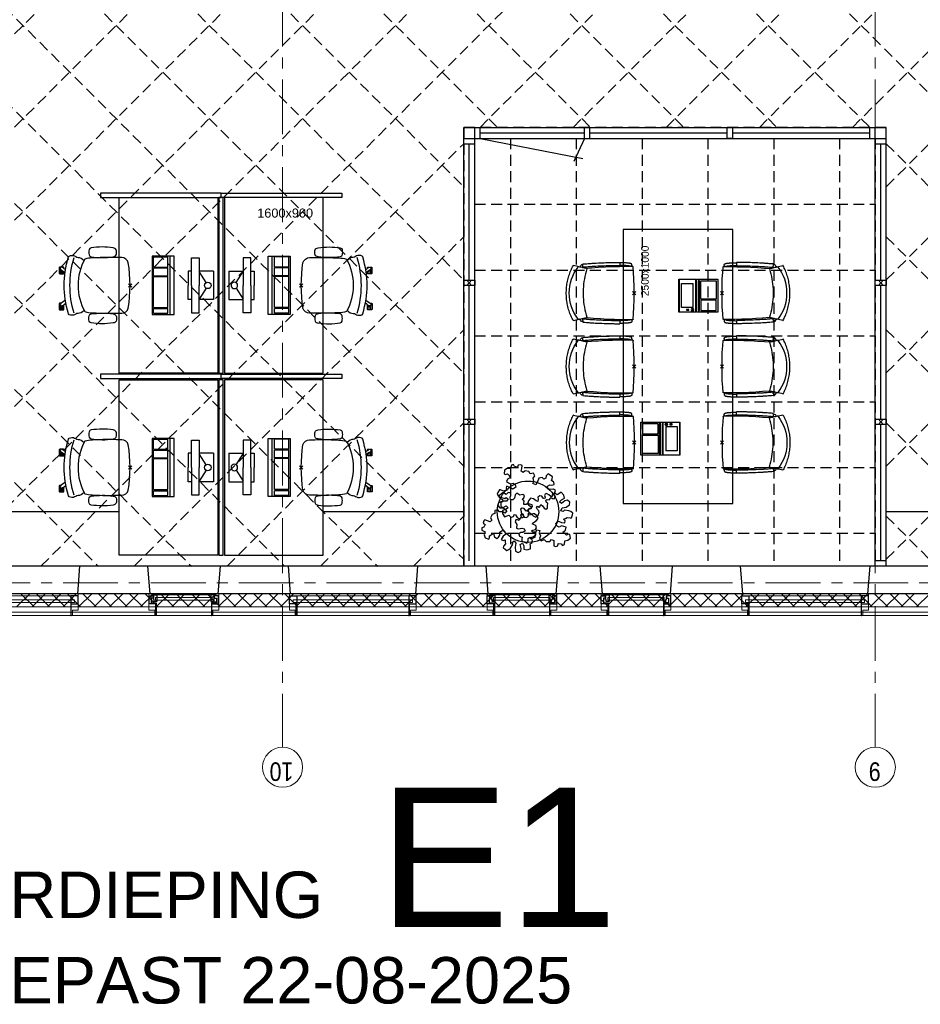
# Model space of a CAD drawing. Header units: millimetres. Extents: x 164327 to 368283, y 131426 to 274001.
# Tile 33 of 160: x 238132 to 246337, y 253040 to 262014. Entities that reach past the tile are written whole.
import ezdxf

# ---------------------------------------------------------------- set-up
doc = ezdxf.new("R2010")
doc.units = ezdxf.units.MM
doc.header["$LTSCALE"] = 400
doc.header["$PDMODE"] = 3
doc.header["$PDSIZE"] = 15
doc.linetypes.add('CENTER', pattern=[2, 1.25, -0.25, 0.25, -0.25])
doc.linetypes.add('HIDDEN', pattern=[0.375, 0.25, -0.125])
for name, color, linetype in [('-gd', 2, 'Continuous'), ('co2-1-n-1-0-8_ip0', 7, 'Continuous'), ('inlay', 6, 'Continuous'), ('inr', 4, 'Continuous'), ('plafond', 255, 'HIDDEN'), ('plant', 114, 'Continuous'), ('plat', 5, 'Continuous'), ('sona-s008_ip0', 7, 'Continuous'), ('stramien', 1, 'CENTER'), ('symbol', 1, 'Continuous'), ('timmerwerk-ge', 150, 'Continuous')]:
    doc.layers.add(name, color=color, linetype=linetype)
for name, color, linetype, lineweight in [('Binnenkozijnen', 140, 'Continuous', 15), ('Buitenkozijnen', 140, 'Continuous', 15), ('mat-beton (ihwg)', 5, 'Continuous', 25), ('mat-isolatie', 140, 'Continuous', 15), ('mat-multiplex-hor', 140, 'Continuous', 15), ('None', 7, 'Continuous', 9)]:
    doc.layers.add(name, color=color, linetype=linetype, lineweight=lineweight)
doc.styles.add('Arial', font='arial.ttf', dxfattribs={"height": 211.666667})
doc.styles.add('Arial Narrow', font='ARIALN.TTF', dxfattribs={"height": 222.25})
doc.styles.add('s100', font='stylu.ttf', dxfattribs={"height": 100})

# ---------------------------------------------------------------- blocks, each defined once
blk = doc.blocks.new('*X44')
at = {"layer": 'None', "lineweight": 13}
for p, q in [((37321.1, 26874.4), (37441.1, 26754.4)), ((37321.1, 26733), (37441.1, 26613)), ((37321.1, 26591.6), (37441.1, 26471.6)), ((37321.1, 26450.2), (37441.1, 26330.2)), ((37321.1, 26308.8), (37441.1, 26188.8)), ((37321.1, 26167.4), (37441.1, 26047.4)), ((37321.1, 26026), (37441.1, 25906)), ((37321.1, 25884.6), (37441.1, 25764.6)), ((37321.1, 25743.2), (37441.1, 25623.2)), ((37321.1, 25601.8), (37441.1, 25481.8)), ((37321.1, 25460.4), (37441.1, 25340.4)), ((37321.1, 25319), (37441.1, 25199)), ((37321.1, 25177.6), (37441.1, 25057.6)), ((37321.1, 25036.2), (37441.1, 24916.2)), ((37321.1, 24894.8), (37441.1, 24774.8)), ((37321.1, 24753.4), (37441.1, 24633.4)), ((37321.1, 24612), (37441.1, 24492)), ((37321.1, 24470.6), (37441.1, 24350.6)), ((37321.1, 24329.2), (37441.1, 24209.2)), ((37321.1, 24187.8), (37441.1, 24067.8)), ((37321.1, 24046.4), (37441.1, 23926.4)), ((37321.1, 23905), (37441.1, 23785)), ((37321.1, 23763.6), (37441.1, 23643.6)), ((37321.1, 23622.2), (37441.1, 23502.2)), ((37321.1, 23480.8), (37441.1, 23360.8)), ((37321.1, 23339.4), (37441.1, 23219.4)), ((37321.1, 23198), (37441.1, 23078)), ((37321.1, 23056.6), (37441.1, 22936.6)), ((37321.1, 22915.2), (37441.1, 22795.2)), ((37321.1, 22773.8), (37441.1, 22653.8)), ((37321.1, 22632.4), (37441.1, 22512.4)), ((37321.1, 22491), (37441.1, 22371)), ((37321.1, 22349.6), (37441.1, 22229.6)), ((37321.1, 22208.2), (37441.1, 22088.2)), ((37321.1, 22066.8), (37441.1, 21946.8)), ((37321.1, 21925.4), (37441.1, 21805.4)), ((37321.1, 21784), (37441.1, 21664)), ((37321.1, 21642.6), (37441.1, 21522.6)), ((37321.1, 21501.2), (37441.1, 21381.2)), ((37321.1, 21359.8), (37441.1, 21239.8)), ((37321.1, 21218.4), (37441.1, 21098.4)), ((37321.1, 21077), (37441.1, 20957)), ((37321.1, 20935.6), (37441.1, 20815.6)), ((37321.1, 20794.2), (37441.1, 20674.2)), ((37321.1, 20652.8), (37441.1, 20532.8)), ((37321.1, 20511.4), (37441.1, 20391.4)), ((37321.1, 20370), (37441.1, 20250)), ((37321.1, 20228.6), (37441.1, 20108.6)), ((37321.1, 20087.2), (37441.1, 19967.2)), ((37321.1, 19945.8), (37441.1, 19825.8)), ((37321.1, 19804.4), (37441.1, 19684.4)), ((37321.1, 19663), (37441.1, 19543)), ((37321.1, 19521.6), (37441.1, 19401.6)), ((37321.1, 19380.2), (37441.1, 19260.2)), ((37321.1, 19238.8), (37441.1, 19118.8)), ((37321.1, 19097.4), (37441.1, 18977.4)), ((37321.1, 18956), (37441.1, 18836)), ((37321.1, 18814.6), (37441.1, 18694.6)), ((37321.1, 18673.2), (37441.1, 18553.2))]:
    blk.add_line(p, q, dxfattribs=at)
at = {"layer": 'None', "lineweight": 5}
for p, q in [((37321.1, 26714.5), (37441.1, 26834.5)), ((37321.1, 26573.1), (37441.1, 26693.1)), ((37321.1, 26431.7), (37441.1, 26551.7)), ((37321.1, 26290.2), (37441.1, 26410.2)), ((37321.1, 26148.8), (37441.1, 26268.8)), ((37321.1, 26007.4), (37441.1, 26127.4)), ((37321.1, 25866), (37441.1, 25986)), ((37321.1, 25724.5), (37441.1, 25844.5)), ((37321.1, 25583.1), (37441.1, 25703.1)), ((37321.1, 25441.7), (37441.1, 25561.7)), ((37321.1, 25300.3), (37441.1, 25420.3)), ((37321.1, 25158.9), (37441.1, 25278.9)), ((37321.1, 25017.4), (37441.1, 25137.4)), ((37321.1, 24876), (37441.1, 24996)), ((37321.1, 24734.6), (37441.1, 24854.6)), ((37321.1, 24593.2), (37441.1, 24713.2)), ((37321.1, 24451.8), (37441.1, 24571.8)), ((37321.1, 24310.3), (37441.1, 24430.3)), ((37321.1, 24168.9), (37441.1, 24288.9)), ((37321.1, 24027.5), (37441.1, 24147.5)), ((37321.1, 23886.1), (37441.1, 24006.1)), ((37321.1, 23744.6), (37441.1, 23864.6)), ((37321.1, 23603.2), (37441.1, 23723.2)), ((37321.1, 23461.8), (37441.1, 23581.8)), ((37321.1, 23320.4), (37441.1, 23440.4)), ((37321.1, 23179), (37441.1, 23299)), ((37321.1, 23037.5), (37441.1, 23157.5)), ((37321.1, 22896.1), (37441.1, 23016.1)), ((37321.1, 22754.7), (37441.1, 22874.7)), ((37321.1, 22613.3), (37441.1, 22733.3)), ((37321.1, 22471.9), (37441.1, 22591.9)), ((37321.1, 22330.4), (37441.1, 22450.4)), ((37321.1, 22189), (37441.1, 22309)), ((37321.1, 22047.6), (37441.1, 22167.6)), ((37321.1, 21906.2), (37441.1, 22026.2)), ((37321.1, 21764.8), (37441.1, 21884.8)), ((37321.1, 21623.3), (37441.1, 21743.3)), ((37321.1, 21481.9), (37441.1, 21601.9)), ((37321.1, 21340.5), (37441.1, 21460.5)), ((37321.1, 21199.1), (37441.1, 21319.1)), ((37321.1, 21057.6), (37441.1, 21177.6)), ((37321.1, 20916.2), (37441.1, 21036.2)), ((37321.1, 20774.8), (37441.1, 20894.8)), ((37321.1, 20633.4), (37441.1, 20753.4)), ((37321.1, 20492), (37441.1, 20612)), ((37321.1, 20350.5), (37441.1, 20470.5)), ((37321.1, 20209.1), (37441.1, 20329.1)), ((37321.1, 20067.7), (37441.1, 20187.7)), ((37321.1, 19926.3), (37441.1, 20046.3)), ((37321.1, 19784.9), (37441.1, 19904.9)), ((37321.1, 19643.4), (37441.1, 19763.4)), ((37321.1, 19502), (37441.1, 19622)), ((37321.1, 19360.6), (37441.1, 19480.6)), ((37321.1, 19219.2), (37441.1, 19339.2)), ((37321.1, 19077.7), (37441.1, 19197.7)), ((37321.1, 18936.3), (37441.1, 19056.3)), ((37321.1, 18794.9), (37441.1, 18914.9)), ((37321.1, 18653.5), (37441.1, 18773.5))]:
    blk.add_line(p, q, dxfattribs=at)
blk = doc.blocks.new('0600 pui gemeentehuis')
at = {"layer": 'Buitenkozijnen', "color": 92, "linetype": 'Continuous', "lineweight": 25}
for p, q in [((50.3, 0), (70.3, -250)), ((710.3, 0), (690.3, -250))]:
    blk.add_line(p, q, dxfattribs=at)
at = {"layer": 'Buitenkozijnen', "color": 43, "linetype": 'Continuous', "lineweight": 9}
blk.add_lwpolyline([(697.8, -400), (645.3, -400), (645.3, -450), (115.3, -450), (115.3, -400), (62.8, -400), (62.8, -250), (70.3, -250), (50.3, 0), (710.3, 0), (690.3, -250), (697.8, -250)], close=True, dxfattribs=at)
at = {"layer": 'None', "color": 8, "linetype": 'Continuous', "lineweight": 5}
blk.add_line((134.5, -260), (626, -260), dxfattribs=at)
at = {"layer": 'None', "color": 92, "linetype": 'Continuous', "lineweight": 25}
for points in [[(84.5, -270), (84.5, -260), (134.5, -260), (134.5, -320), (109.4, -320), (109.4, -301.9), (102.5, -301.9), (102.5, -274.7)], [(676, -270), (676, -260), (626, -260), (626, -320), (651.2, -320), (651.2, -301.9), (658, -301.9), (658, -274.7)]]:
    blk.add_lwpolyline(points, dxfattribs=at)
for points in [[(63.5, -270), (102.5, -270), (102.5, -291.7), (83.5, -291.7), (83.5, -335), (129.3, -335), (129.3, -450), (125.3, -450), (125.3, -344), (63.5, -344), (63.5, -325), (63.5, -325)], [(697, -270), (658, -270), (658, -291.7), (677, -291.7), (677, -335), (631.3, -335), (631.3, -450), (635.3, -450), (635.3, -344), (697, -344), (697, -325), (697, -325)]]:
    blk.add_lwpolyline(points, close=True, dxfattribs=at)
at = {"layer": 'None', "color": 140, "linetype": 'Continuous', "lineweight": 15}
blk.add_lwpolyline([(122.8, -284.2), (637.8, -284.2), (637.8, -310.6), (122.8, -310.6)], close=True, dxfattribs=at)
blk = doc.blocks.new('1200 pui gemeentehuis')
at = {"layer": 'Buitenkozijnen', "color": 92, "linetype": 'Continuous', "lineweight": 25}
for p, q in [((50, 0), (70, -250)), ((1230, 0), (1210, -250))]:
    blk.add_line(p, q, dxfattribs=at)
at = {"layer": 'Buitenkozijnen', "color": 43, "linetype": 'Continuous', "lineweight": 9}
blk.add_lwpolyline([(1165, -400), (1165, -450), (115, -450), (115, -400), (63, -400), (63, -250), (70, -250), (50, 0), (1230, 0), (1210, -250), (1217, -250), (1217, -400)], close=True, dxfattribs=at)
at = {"layer": 'None', "color": 8, "linetype": 'Continuous', "lineweight": 5}
blk.add_line((129, -270), (1150.5, -270), dxfattribs=at)
at = {"layer": 'None', "color": 92, "linetype": 'Continuous', "lineweight": 25}
for points in [[(63, -270), (129, -270), (129, -450), (125, -450), (125, -344), (63, -344), (63, -325)], [(1217, -270), (1151, -270), (1151, -450), (1155, -450), (1155, -344), (1217, -344), (1217, -325)]]:
    blk.add_lwpolyline(points, close=True, dxfattribs=at)
at = {"layer": 'None', "color": 140, "linetype": 'Continuous', "lineweight": 15}
blk.add_lwpolyline([(97.5, -304.8), (1183, -304.8), (1183, -331.2), (97.5, -331.2)], close=True, dxfattribs=at)
blk = doc.blocks.new('SONA-S008_B2')
at = {"layer": '-gd'}
blk.add_open_spline([(-253, -509.5), (-87.8, -560.2), (87.8, -560.2), (253, -509.5)], degree=3, dxfattribs=at)
for points in [[(-206.6, -15.8), (-79.4, 5.3), (79.6, 5.3), (206.6, -15.8)], [(-253, -272.1), (-257.1, -206.8), (-252.1, -139.2), (-253, -73.9)], [(-253, -73.9), (-253.4, -51.6), (-233.1, -20.2), (-206.6, -15.8)], [(206.6, -15.8), (233.1, -20.2), (253.4, -51.6), (253, -73.9)], [(253, -73.9), (252.1, -139.2), (257.1, -206.8), (253, -272.1)], [(-342.5, -153.6), (-353.5, -221.1), (-351.5, -287.6), (-342.5, -355.4)], [(-325.3, -126.1), (-337, -131.7), (-340.4, -140.8), (-342.5, -153.6)], [(-277.9, -126.1), (-287.8, -121.3), (-315.3, -121.3), (-325.3, -126.1)], [(-260.7, -153.6), (-262.7, -140.8), (-266.2, -131.7), (-277.9, -126.1)], [(-260.7, -355.4), (-251.6, -287.6), (-249.7, -221.1), (-260.7, -153.6)], [(260.6, -355.4), (251.6, -287.6), (249.7, -221.1), (260.6, -153.6)], [(260.6, -153.6), (262.7, -140.8), (266.2, -131.7), (277.9, -126.1)], [(277.9, -126.1), (287.8, -121.3), (315.3, -121.3), (325.3, -126.1)], [(325.3, -126.1), (337, -131.7), (340.4, -140.8), (342.5, -153.6)], [(342.5, -153.6), (353.4, -221.1), (351.5, -287.6), (342.5, -355.4)], [(-342.5, -355.4), (-341.5, -363), (-333.6, -369.9), (-326.1, -371.8)], [(-277, -371.8), (-269.5, -369.9), (-261.7, -363), (-260.7, -355.4)], [(-250.7, -332.5), (-253.1, -331.7), (-255.4, -330.9), (-257.6, -330.2)], [(-255.2, -303.9), (-254.1, -304.3), (-252.9, -304.7), (-251.7, -305.1)], [(-238.9, -411.5), (-253, -365.7), (-250.2, -318.7), (-253, -272.1)], [(253, -272.1), (250.2, -318.7), (253, -365.7), (238.9, -411.5)], [(256.9, -323.2), (255, -323.8), (253.1, -324.4), (251, -325.1)], [(251.9, -297.7), (252.9, -297.4), (253.8, -297.1), (254.7, -296.8)], [(277, -371.8), (269.5, -369.9), (261.7, -363), (260.6, -355.4)], [(342.5, -355.4), (341.5, -363), (333.6, -369.9), (326.1, -371.8)], [(-326.1, -371.8), (-310.3, -375.7), (-292.8, -375.7), (-277, -371.8)], [(-227.3, -418.1), (-247.1, -436.6), (-255.7, -455.2), (-255.5, -473.7)], [(238.9, -411.5), (95.4, -494.5), (-95.5, -494.5), (-238.9, -411.5)], [(255.5, -473.7), (255.7, -455.2), (247.1, -436.6), (227.3, -418.1)], [(326.1, -371.8), (310.3, -375.7), (292.8, -375.7), (277, -371.8)], [(-272.1, -515.2), (-274.4, -533.8), (-273.7, -555.7), (-258.6, -560.1)], [(-255.5, -473.7), (-255.4, -489), (-270.3, -500.1), (-272.1, -515.2)], [(272.1, -515.2), (270.3, -500.1), (255.4, -489), (255.5, -473.7)], [(258.6, -560.1), (273.7, -555.6), (274.4, -533.8), (272.1, -515.2)], [(-258.6, -560.1), (-77.4, -613.6), (78.8, -613.6), (258.6, -560.1)], [(-222.4, -606.9), (-222.4, -604.9), (-220.7, -603.3), (-218.7, -603.3)], [(-222.4, -615.1), (-222.4, -615.1), (-222.4, -606.9), (-222.4, -606.9)], [(-218.8, -615.1), (-218.8, -615.1), (-222.4, -615.1), (-222.4, -615.1)], [(-222.4, -629.9), (-222.4, -629.9), (-222.4, -618.1), (-222.4, -618.1)], [(-222.4, -618.1), (-222.4, -618.1), (-198.5, -618.1), (-198.5, -618.1)], [(-198.5, -615.1), (-198.5, -615.1), (-218.8, -615.1), (-218.8, -615.1)], [(-218.7, -603.3), (-218.7, -603.3), (-192, -603.3), (-176.8, -603.3)], [(-198.5, -618.1), (-198.5, -618.1), (-198.5, -615.1), (-198.5, -615.1)], [(-198.5, -615.1), (-198.5, -615.1), (-186.7, -615.2), (-186.7, -615.2)], [(-198.5, -618.1), (-198.5, -618.1), (-189.1, -618.2), (-187.1, -618.2)], [(-182.7, -633.4), (-188.4, -629.2), (-189.7, -621.1), (-185.5, -615.4)], [(-185.4, -615.2), (-186.2, -615.2), (-186.7, -615.2), (-186.7, -615.2)], [(-186.7, -615.2), (-186.7, -615.2), (-186.7, -616.4), (-186.7, -617.3)], [(-185.5, -615.4), (-185.5, -615.4), (-176.5, -602.9), (-162.6, -583.8)], [(-134.5, -588.9), (-152.4, -613.6), (-164.7, -630.5), (-164.7, -630.5)], [(-162.8, -628), (-162.8, -629.2), (-162.8, -630.1), (-162.8, -630.1)], [(106.4, -606.6), (106.4, -604.6), (108, -603), (110, -603)], [(106.4, -614.8), (106.4, -614.8), (106.4, -606.6), (106.4, -606.6)], [(110.1, -614.8), (110.1, -614.8), (106.4, -614.8), (106.4, -614.8)], [(106.4, -629.7), (106.4, -629.7), (106.4, -617.8), (106.4, -617.8)], [(106.4, -617.8), (106.4, -617.8), (130.3, -617.8), (130.3, -617.8)], [(110, -603), (110, -603), (115.6, -603), (123.1, -603)], [(130.3, -614.8), (130.3, -614.8), (110.1, -614.8), (110.1, -614.8)], [(143.1, -630.4), (143.1, -630.4), (131.8, -614.9), (115.2, -592)], [(130.3, -617.8), (130.3, -617.8), (130.3, -614.8), (130.3, -614.8)], [(130.3, -614.8), (130.3, -614.8), (130.9, -614.8), (131.7, -614.8)], [(130.3, -617.8), (130.3, -617.8), (131.9, -617.8), (133.9, -617.8)], [(143.7, -587.5), (156, -604.4), (163.9, -615.2), (163.9, -615.2)], [(154.9, -602.9), (159.4, -602.9), (162.3, -602.9), (162.3, -602.9)], [(163.9, -615.2), (168.1, -621), (166.8, -629.1), (161.1, -633.2)], [(162.3, -602.9), (164.4, -602.9), (166, -604.6), (166, -606.6)], [(166, -614.8), (166, -614.8), (164.6, -614.8), (163.5, -614.8)], [(165.3, -617.8), (165.8, -617.8), (166, -617.8), (166, -617.8)], [(166, -606.6), (166, -606.6), (166, -614.8), (166, -614.8)], [(166, -617.8), (166, -617.8), (166, -618.6), (166, -619.9)], [(166, -625.7), (166, -627.8), (166, -629.6), (166, -629.6)], [(-222.5, -641.1), (-222.5, -641.1), (-222.4, -632.9), (-222.4, -632.9)], [(-218.8, -644.8), (-220.8, -644.8), (-222.5, -643.1), (-222.5, -641.1)], [(-198.6, -630), (-198.6, -630), (-222.4, -629.9), (-222.4, -629.9)], [(-222.4, -632.9), (-222.4, -632.9), (-218.8, -632.9), (-218.8, -632.9)], [(-218.8, -632.9), (-218.8, -632.9), (-198.6, -633), (-198.6, -633)], [(-166.5, -644.9), (-166.5, -644.9), (-218.8, -644.8), (-218.8, -644.8)], [(-198.6, -633), (-198.6, -633), (-198.6, -630), (-198.6, -630)], [(-198.6, -630), (-198.6, -630), (-186.7, -630), (-186.7, -630)], [(-198.6, -633), (-198.6, -633), (-186.7, -633), (-186.7, -633)], [(-185.9, -630), (-186.4, -630), (-186.7, -630), (-186.7, -630)], [(-186.7, -630), (-186.7, -630), (-186.7, -633), (-186.7, -633)], [(-186.7, -633), (-186.7, -633), (-185.3, -633), (-183.1, -633)], [(-164.7, -630.5), (-168.8, -636.2), (-176.9, -637.5), (-182.7, -633.4)], [(-182.7, -633.4), (-182.7, -633.4), (-182.7, -633.4), (-182.7, -633.4)], [(-167.1, -633), (-166.7, -633), (-166.5, -633), (-166.5, -633)], [(-166.5, -633), (-166.5, -633), (-162.9, -633.1), (-162.9, -633.1)], [(-162.9, -641.3), (-162.9, -643.3), (-164.5, -644.9), (-166.5, -644.9)], [(-162.8, -630.1), (-162.8, -630.1), (-163.4, -630.1), (-164.4, -630)], [(-162.9, -633.1), (-162.9, -633.1), (-162.9, -641.3), (-162.9, -641.3)], [(130.3, -629.6), (130.3, -629.6), (106.4, -629.7), (106.4, -629.7)], [(106.4, -640.9), (106.4, -640.9), (106.4, -632.7), (106.4, -632.7)], [(106.4, -632.7), (106.4, -632.7), (110.1, -632.7), (110.1, -632.7)], [(110.1, -644.5), (108.1, -644.5), (106.5, -642.9), (106.4, -640.9)], [(110.1, -632.7), (110.1, -632.7), (130.3, -632.6), (130.3, -632.6)], [(162.4, -644.4), (162.4, -644.4), (110.1, -644.5), (110.1, -644.5)], [(130.3, -632.6), (130.3, -632.6), (130.3, -629.6), (130.3, -629.6)], [(130.3, -629.6), (130.3, -629.6), (142.1, -629.6), (142.1, -629.6)], [(130.3, -632.6), (130.3, -632.6), (142.2, -632.6), (142.2, -632.6)], [(142.5, -629.6), (142.3, -629.6), (142.1, -629.6), (142.1, -629.6)], [(142.1, -629.6), (142.1, -629.6), (142.2, -632.6), (142.2, -632.6)], [(142.2, -632.6), (142.2, -632.6), (143.3, -632.6), (145.1, -632.6)], [(161.1, -633.2), (155.3, -637.4), (147.2, -636.1), (143.1, -630.4)], [(161.1, -633.2), (161.1, -633.2), (161.1, -633.2), (161.1, -633.2)], [(161.8, -632.6), (162.2, -632.6), (162.4, -632.6), (162.4, -632.6)], [(162.4, -632.6), (162.4, -632.6), (166, -632.6), (166, -632.6)], [(166, -640.8), (166, -642.8), (164.4, -644.4), (162.4, -644.4)], [(166, -629.6), (166, -629.6), (165.4, -629.6), (164.4, -629.6)], [(166, -632.6), (166, -632.6), (166, -640.8), (166, -640.8)]]:
    blk.add_open_spline(points, degree=3)
at = {"layer": 'sona-s008_ip0'}
blk.add_point((0, 0), dxfattribs=at)
blk = doc.blocks.new('SYMB-CMP4_B2')
for p, q in [((-130, 558.1), (130, 558.1)), ((-130, 558.1), (-130, 428.1)), ((130, 558.1), (130, 428.1)), ((-25.3, 491.9), (-125, 428.1)), ((25.3, 491.9), (125, 428.1)), ((-250, 358.1), (-250, 428.1)), ((-250, 428.1), (0, 428.1)), ((250, 428.1), (0, 428.1)), ((250, 358.1), (250, 428.1)), ((0, 358.1), (-250, 358.1)), ((-130, 358.1), (-130, 328.1)), ((-130, 328.1), (0, 328.1)), ((0, 358.1), (250, 358.1)), ((130, 328.1), (0, 328.1)), ((130, 358.1), (130, 328.1)), ((265, 200), (-265, 200)), ((-265, 200), (-265, 0)), ((265, 0), (265, 200)), ((265, 162.9), (-265, 162.9)), ((-166.8, 141.5), (-259.7, 141.5)), ((-259.7, 12.9), (-259.7, 141.5)), ((-166.8, 12.9), (-166.8, 141.5)), ((-88, 141.5), (-159.1, 141.5)), ((-159.1, 12.9), (-159.1, 141.5)), ((-88, 12.9), (-88, 141.5)), ((200.4, 141.5), (-81.5, 141.5)), ((-81.5, 12.9), (-81.5, 141.5)), ((200.4, 12.9), (200.4, 141.5)), ((254.7, 141.5), (212.3, 141.5)), ((212.3, 12.9), (212.3, 141.5)), ((254.7, 12.9), (254.7, 141.5)), ((-265, 0), (265, 0)), ((-166.8, 12.9), (-259.7, 12.9)), ((-88, 12.9), (-159.1, 12.9)), ((200.4, 12.9), (-81.5, 12.9)), ((254.7, 12.9), (212.3, 12.9))]:
    blk.add_line(p, q)
blk.add_circle((0, 508.1), 30)
blk = doc.blocks.new('SYMB-BM02_B2')
at = {"layer": 'plant'}
blk.add_lwpolyline([(98, 356), (66, 371), (46, 367), (23, 344), (26, 317), (5, 314), (-27, 337), (-68, 353), (-84, 340), (-93, 315), (-77, 290), (-84, 262), (-106, 274), (-134, 301), (-166, 298), (-190, 273), (-184, 246), (-181, 209), (-209, 214), (-256, 237), (-302, 241), (-315, 221), (-325, 198), (-329, 157), (-315, 134), (-286, 119), (-263, 95), (-270, 73), (-298, 80), (-306, 68), (-307, 29), (-341, 38), (-375, 66), (-406, 70), (-427, 48), (-413, 13), (-402, -28), (-381, -27), (-361, -62), (-377, -76), (-407, -84), (-423, -126), (-448, -119), (-475, -126), (-482, -158), (-448, -194), (-447, -249), (-411, -258), (-363, -237), (-327, -242), (-307, -272), (-338, -303), (-366, -308), (-398, -333), (-381, -365), (-338, -377), (-336, -406), (-332, -436), (-252, -458), (-234, -418), (-243, -383), (-220, -358), (-184, -372), (-140, -344), (-141, -283), (-132, -230), (-84, -233), (-86, -271), (-59, -312), (-68, -354), (-36, -386), (7, -361), (39, -388), (98, -377), (116, -344), (153, -351), (160, -393), (171, -436), (193, -440), (228, -426), (230, -390), (275, -385), (300, -408), (328, -386), (326, -329), (369, -315), (403, -276), (387, -222), (366, -221), (339, -240), (312, -226), (275, -205), (309, -165), (312, -121), (278, -112), (241, -110), (205, -137), (171, -126), (146, -92), (166, -59), (184, -44), (228, -57), (285, -55), (282, -25), (255, -2), (285, 14), (305, 34), (353, 32), (371, 38), (382, 84), (382, 111), (350, 130), (317, 139), (248, 136), (232, 114), (194, 121), (209, 166), (266, 187), (314, 230), (310, 274), (271, 296), (232, 280), (187, 233), (150, 251), (176, 290), (219, 319), (203, 365), (155, 404), (121, 376), (98, 356)], dxfattribs=at)
blk = doc.blocks.new('co2-1-n-1-0-8_b2')
for p, q in [((-251.5, -20.3), (-255.8, -20.3)), ((251.5, -20.3), (255.8, -20.3)), ((-249.1, -132.2), (-279.1, -131.7)), ((-251.6, -131.7), (-251.6, -132.2)), ((251.6, -131.7), (251.6, -132.2)), ((-220.5, -431.4), (-220.7, -431.4)), ((220.7, -431.4), (220.5, -431.4)), ((-250, -554.2), (-241.1, -513.2)), ((-239.3, -492.8), (-236.8, -493.3)), ((-231.5, -468.8), (-234.2, -468.3)), ((234.4, -468), (231.4, -468.6)), ((236.7, -493), (239.1, -492.6)), ((241.1, -513.2), (250, -554.2))]:
    blk.add_line(p, q)
at = {"flags": 128}
for points in [[(-238.5, -9.5), (-189.8, -6), (-126.6, -2.7), (-63.3, -0.7), (0, 0)], [(0, 0), (63.3, -0.7), (126.6, -2.7), (189.8, -6), (238.5, -9.5)], [(-255.8, -20.3), (-257.1, -20.4), (-258.3, -20.7), (-259.5, -21.1), (-260.7, -21.6), (-261.9, -22.1), (-263, -22.8), (-264.1, -23.6), (-265.4, -24.8), (-266.8, -26.5), (-267.8, -28.1), (-268.4, -29.4), (-268.8, -30.4), (-269.5, -32.8), (-270, -34.9), (-270.5, -37.1), (-270.9, -39.4), (-271.3, -41.9), (-271.6, -44.3), (-272, -46.9), (-272.4, -49.7), (-272.7, -52.9), (-273.1, -56.4), (-273.5, -60.3), (-273.8, -64.4), (-274.2, -69.1), (-274.6, -74.7), (-275, -81.4), (-275.4, -89.2), (-275.8, -98.1), (-276, -105.6), (-276.2, -113.7), (-276.3, -122.4), (-276.4, -131.8)], [(-223.6, -431.8), (-228.8, -369.6), (-233.1, -307.4), (-236.5, -244.1), (-239, -180.9), (-240.5, -117.6), (-241, -54.2), (-240.8, -12)], [(240.8, -12), (240.9, -73.4), (240.1, -134.8), (238.4, -198.1), (235.7, -261.3), (232, -324.6), (227.4, -387.7), (223.6, -431.8)], [(255.8, -20.3), (257.1, -20.4), (258.3, -20.7), (259.5, -21.1), (260.7, -21.6), (261.9, -22.1), (263, -22.8), (264.1, -23.6), (265.4, -24.8), (266.8, -26.5), (267.8, -28.1), (268.4, -29.4), (268.8, -30.4), (269.5, -32.8), (270, -34.9), (270.5, -37.1), (270.9, -39.4), (271.3, -41.9), (271.6, -44.3), (272, -46.9), (272.4, -49.7), (272.7, -52.9), (273.1, -56.4), (273.5, -60.3), (273.8, -64.4), (274.2, -69.1), (274.6, -74.7), (275, -81.4), (275.4, -89.2), (275.8, -98.1), (276, -105.6), (276.2, -113.7), (276.3, -122.4), (276.4, -131.8)], [(-250, -468), (-253.3, -468.2), (-255.6, -468.2), (-257.8, -468.2), (-259.7, -468), (-261.4, -467.8), (-262.7, -467.5), (-264.9, -466.6), (-266.3, -450.4), (-267.4, -435.8), (-268.5, -422.4), (-269.3, -410.3), (-270, -401), (-270.6, -392.6), (-271.1, -385.1), (-271.5, -378.5), (-271.8, -372.8), (-272.1, -368), (-272.9, -354.6), (-273.7, -340.4), (-274.5, -325.4), (-275.2, -310.1), (-275.8, -294.9), (-276.6, -274.8), (-277.3, -254.8), (-277.8, -234.9), (-278, -228.3), (-278.2, -221.8), (-278.3, -215.3), (-278.4, -208.9), (-278.5, -202.3), (-278.7, -195.2), (-278.8, -187.2), (-278.9, -178.1), (-279, -168.1), (-279.1, -157), (-279.1, -144.8), (-279.1, -131.7)], [(-240.5, -95.2), (-241.5, -95.2), (-243, -95.2), (-244.8, -95.2), (-246.8, -95.2), (-248.9, -95.3), (-251, -95.3)], [(-250, -468), (-248.5, -467.9), (-246.1, -467.6), (-243.8, -467.2), (-241.7, -466.8), (-239.8, -466.3), (-238.2, -465.8), (-237, -465.2), (-235, -464), (-236.3, -448.9), (-237.4, -435.5), (-238.3, -423.4), (-239.1, -412.6), (-239.8, -403.2), (-240.3, -395.1), (-240.8, -388.6), (-241.2, -382.4), (-241.6, -376), (-242, -369.6), (-242.4, -363.2), (-243.5, -343.6), (-244.5, -323.8), (-245.4, -304), (-246.2, -285.1), (-246.9, -266.1), (-247.5, -247.9), (-247.9, -231.1), (-248, -226.2), (-248.2, -220.5), (-248.3, -213.9), (-248.5, -206.4), (-248.6, -197.9), (-248.8, -188.5), (-248.9, -176.2), (-249, -162.7), (-249.1, -147.9), (-249.1, -132.2)], [(249.1, -132.2), (249.1, -146.9), (249, -160.6), (248.9, -172.9), (248.8, -183.9), (248.7, -193.5), (248.5, -201.8), (248.4, -208.3), (248.3, -214.7), (248.2, -221.1), (248, -227.6), (247.9, -234.1), (247.3, -253.9), (246.6, -273.8), (245.9, -293.6), (245, -312.5), (244.1, -331.4), (243.2, -349.5), (242.2, -366.2), (241.9, -371), (241.5, -376.6), (241.1, -383.1), (240.6, -390.6), (240.1, -398.9), (239.4, -408.1), (238.5, -420.2), (237.5, -433.4), (236.4, -447.9), (235, -464), (237, -465.2), (238.2, -465.8), (239.8, -466.3), (241.7, -466.8), (243.8, -467.2), (246.1, -467.6), (248.5, -467.9), (250, -468)], [(240.7, -95.2), (241.5, -95.2), (243, -95.2), (244.8, -95.2), (246.8, -95.2), (248.9, -95.3), (250.8, -95.3)], [(250, -468), (253.3, -468.2), (255.6, -468.2), (257.8, -468.2), (259.7, -468), (261.4, -467.8), (262.7, -467.5), (263.7, -467.1), (265, -466.1), (266, -453.4), (267, -441.6), (267.8, -430.7), (268.6, -420.8), (269.2, -412), (269.8, -404.1), (270.3, -397.1), (270.7, -390.6), (271.1, -384.3), (271.5, -377.9), (271.9, -371.5), (272.3, -365), (273.4, -345.2), (274.5, -325.3), (275.4, -305.3), (276, -290.1), (276.6, -274.8), (277.1, -259.7), (277.6, -245.3), (277.9, -231.9), (278, -226.9), (278.2, -221.2), (278.3, -214.5), (278.5, -206.9), (278.6, -198.4), (278.7, -188.9), (278.9, -176.5), (279, -162.9), (279.1, -148), (279.1, -131.7), (249.1, -132.2)], [(-241.1, -513.2), (-239, -503.7), (-237.1, -494.8), (-234.9, -484.6), (-232.9, -475.3), (-231.1, -466.9), (-229.4, -459.3), (-228, -452.7), (-226.8, -447), (-225.7, -442.2), (-224.9, -438.4)], [(-224.9, -438.4), (-224.4, -436.2), (-224.1, -434.5), (-223.8, -433.2), (-223.6, -432.5)], [(-223.7, -432.8), (-223.7, -432.8), (-223.6, -432.5)], [(-223.6, -431.7), (-223.6, -431.7), (-223.6, -431.8)], [(0, -465.5), (-18.1, -465.2), (-36.1, -464.6), (-59.3, -463.1), (-82.5, -460.9), (-105.6, -457.9), (-128.5, -454.2), (-151.9, -449.7), (-175, -444.4), (-197.9, -438.3), (-220.5, -431.4)], [(220.5, -431.4), (198.1, -438.3), (175.3, -444.3), (152.1, -449.7), (128.5, -454.2), (105.7, -457.9), (82.8, -460.8), (59.5, -463.1), (36.1, -464.6), (18.1, -465.2), (0, -465.5)], [(223.6, -431.8), (223.6, -431.7), (223.6, -431.7)], [(223.6, -432.5), (223.6, -432.5), (223.7, -432.8)], [(223.6, -432.5), (223.7, -432.8), (224, -434), (224.4, -435.9), (224.9, -438.4)], [(224.9, -438.4), (225.7, -442.2), (226.8, -447), (228, -452.7), (229.4, -459.3), (231.1, -466.8), (232.9, -475.2), (234.9, -484.6), (237.1, -494.8), (239, -503.7), (241.1, -513.2)], [(-248.6, -556.9), (-241.7, -560.6), (-230.9, -566), (-220.5, -570.8), (-209.7, -575.6), (-197.7, -580.6), (-185.6, -585.3), (-173.3, -589.7), (-161, -593.7), (-148.6, -597.5), (-136.1, -601), (-123.5, -604.2), (-110.8, -607), (-98.1, -609.6), (-85.4, -611.8), (-72.6, -613.8), (-59.7, -615.4), (-46.8, -616.7), (-33.9, -617.7), (-22.6, -618.2), (-10.7, -618.6), (0, -618.7)], [(0, -618.7), (7.7, -618.6), (19.8, -618.3), (31.2, -617.8), (42.9, -617), (55.8, -615.8), (68.7, -614.3), (81.5, -612.4), (94.3, -610.3), (107, -607.8), (119.7, -605.1), (132.3, -602), (144.8, -598.6), (157.2, -594.9), (169.5, -590.9), (181.8, -586.7), (194, -582.1), (206, -577.2), (217.9, -572), (228.2, -567.2), (238.9, -562), (248.7, -556.9)]]:
    blk.add_lwpolyline(points, dxfattribs=at)
for centre, radius, start, end in [((-251.5, -32.8), 12.5, 31.88123, 90), ((-251.5, -32.8), 12.5, 293.14629, 327.65776), ((-238.3, -12), 2.5, 94.56646, 179.48074), ((238.3, -12), 2.5, 0.51926, 85.43354), ((251.5, -32.8), 12.5, 90, 148.11877), ((251.5, -32.8), 12.5, 212.34224, 246.85371), ((-226.1, -432), 2.5, 341.68171, 5.2297), ((-226.1, -431.9), 2.5, 347.79098, 5.22757), ((226.1, -431.9), 2.5, 174.77243, 192.20902), ((226.1, -432), 2.5, 174.778, 187.14446), ((226.1, -432), 2.5, 187.15482, 198.3185), ((-233.6, -464.5), 28.8, 186.1005, 258.54259), ((-166.7, -477.3), 75, 191.73142, 197.31644), ((-233.7, -464.5), 3.77, 192.88655, 261.7566), ((0.2, -200.9), 391.2, 232.63547, 269.9709), ((-0.2, -200.9), 391.2, 270.03074, 307.36288), ((234, -464.6), 3.4, 276.6537, 346.92859), ((166.7, -477.3), 75, 342.67468, 348.45132), ((234, -464.6), 28.4, 280.35782, 354.00571), ((-247.5, -554.8), 2.5, 167.79098, 242.16084), ((247.5, -554.8), 2.5, 297.83916, 12.20902)]:
    blk.add_arc(centre, radius, start, end)
for points in [[(-243.3, -32.8), (-243.7, -32.8), (-244.1, -33.5), (-245, -36.2), (-245.5, -38.1), (-246.4, -43.2), (-246.9, -46.3), (-247.8, -53.6), (-248.3, -57.8), (-249.1, -67), (-249.5, -72), (-250.2, -82.7), (-250.6, -88.4), (-251.1, -100.3), (-251.3, -106.4), (-251.5, -118.9), (-251.6, -125.3), (-251.6, -131.7)], [(243.3, -32.8), (243.7, -32.8), (244.1, -33.5), (245, -36.2), (245.5, -38.1), (246.4, -43.2), (246.9, -46.3), (247.8, -53.6), (248.3, -57.8), (249.1, -67), (249.5, -72), (250.2, -82.7), (250.6, -88.4), (251.1, -100.3), (251.3, -106.4), (251.5, -118.9), (251.6, -125.3), (251.6, -131.7)]]:
    blk.add_open_spline(points, degree=3, knots=[0, 0, 0, 0, 0.125, 0.125, 0.25, 0.25, 0.375, 0.375, 0.5, 0.5, 0.625, 0.625, 0.75, 0.75, 0.875, 0.875, 0.9994014, 0.9994014, 0.9994014, 0.9994014])
at = {"layer": 'co2-1-n-1-0-8_ip0'}
blk.add_point((0, 0), dxfattribs=at)
blk = doc.blocks.new('symb-LPTP_b2')
for p, q in [((150, 0), (-150, 0)), ((-150, 0), (-150, -155)), ((150, -155), (150, 0)), ((150, -5), (-150, -5)), ((-110, -25), (-110, -129)), ((110, -25), (-110, -25)), ((110, -129), (110, -25)), ((150, -155), (-150, -155)), ((150, -160), (-150, -160)), ((-150, -160), (-150, -355)), ((110, -129), (-110, -129)), ((150, -355), (150, -160)), ((-150, -355), (150, -355))]:
    blk.add_line(p, q)
for points in [[(126.4, -69.8), (133.6, -69.8), (133.6, -91.9), (126.4, -91.9)], [(128.4, -71.8), (131.6, -71.8), (131.6, -89.9), (128.4, -89.9)], [(-135, -175), (135, -175), (135, -188.8), (-135, -188.8)], [(32.1, -198.8), (-135, -198.8), (-135, -340), (32.1, -340)], [(42.1, -198.8), (135, -198.8), (135, -340), (42.1, -340)]]:
    blk.add_lwpolyline(points, close=True)
for points in [[(-129.8, -157.5, 10, 10, 0), (-110.7, -157.5, 10, 10, 0)], [(129.8, -157.5, 10, 10, 0), (110.7, -157.5, 10, 10, 0)]]:
    blk.add_lwpolyline(points, format="xyseb")
for radius in [12.6, 7.57]:
    blk.add_circle((130, -123.9), radius)
blk = doc.blocks.new('tfel 2500x1000')
at = {"layer": 'inr'}
blk.add_lwpolyline([(-2500, -500), (0, -500), (0, 500), (-2500, 500)], close=True, dxfattribs=at)
at = {"layer": 'inr', "rotation": 180}
blk.add_blockref('co2-1-n-1-0-8_b2', (-1942.8, 400), dxfattribs=at)
at = {"layer": 'inr', "xscale": -1, "rotation": 180}
for name, p in [('co2-1-n-1-0-8_b2', (-1250, 400)), ('co2-1-n-1-0-8_b2', (-580.7, 400)), ('symb-LPTP_b2', (-1907.2, -16.5))]:
    blk.add_blockref(name, p, dxfattribs=at)
at = {"layer": 'inr', "xscale": -1}
for name, p in [('symb-LPTP_b2', (-603.6, -7)), ('co2-1-n-1-0-8_b2', (-1942.8, -400))]:
    blk.add_blockref(name, p, dxfattribs=at)
at = {"layer": 'inr'}
for p in [(-1250, -400), (-580.7, -400)]:
    blk.add_blockref('co2-1-n-1-0-8_b2', p, dxfattribs=at)
at = {"layer": 'symbol', "style": 's100'}
blk.add_text('2500x1000', height=69.56, dxfattribs=at).set_placement((-608.6, 267.5))
blk = doc.blocks.new('plat E1')
at = {"layer": 'inlay'}
for p, q in [((12910.1, 2331.7), (14710, 2331.7)), ((16570, 2331.7), (17850, 2331.7)), ((21700, 2331.7), (23457, 2331.7))]:
    blk.add_line(p, q, dxfattribs=at)
at = {"layer": 'inr'}
for points in [[(14540, 5191.7), (15640, 5191.7), (15640, 5231.7), (14540, 5231.7)], [(16740, 5191.7), (15640, 5191.7), (15640, 5231.7), (16740, 5231.7)], [(15610, 5191.7), (15610, 3591.7), (14710, 3591.7), (14710, 5191.7)], [(15660, 3591.7), (15660, 5191.7), (15620, 5191.7), (15620, 3591.7)], [(15670, 5191.7), (15670, 3591.7), (16570, 3591.7), (16570, 5191.7)], [(14540, 3541.7), (15640, 3541.7), (15640, 3581.7), (14540, 3581.7)], [(15610, 3531.7), (15610, 1931.7), (14710, 1931.7), (14710, 3531.7)], [(15660, 1931.7), (15660, 3531.7), (15620, 3531.7), (15620, 1931.7)], [(16740, 3541.7), (15640, 3541.7), (15640, 3581.7), (16740, 3581.7)], [(15670, 3531.7), (15670, 1931.7), (16570, 1931.7), (16570, 3531.7)]]:
    blk.add_lwpolyline(points, close=True, dxfattribs=at)
at = {"layer": 'mat-beton (ihwg)', "lineweight": 25}
for p, q in [((30370, 1831.7), (8550, 1831.7)), ((34575, 1581.7), (-250, 1581.7))]:
    blk.add_line(p, q, dxfattribs=at)
at = {"layer": 'mat-isolatie', "lineweight": 15}
for p, q in [((32555.4, 1581.7), (-250, 1581.7)), ((32455.4, 1461.7), (-370, 1461.7))]:
    blk.add_line(p, q, dxfattribs=at)
at = {"layer": 'mat-multiplex-hor', "lineweight": 15}
for p, q in [((32353, 1381.7), (-450, 1381.7)), ((32353, 1411.7), (-420, 1411.7))]:
    blk.add_line(p, q, dxfattribs=at)
at = {"layer": 'None', "color": 43, "linetype": 'Continuous', "lineweight": 9}
for centre in [(16200, 0), (21600, 0)]:
    blk.add_circle(centre, 182.6, dxfattribs=at)
at = {"layer": 'plat'}
for p, q in [((17850, 1831.7), (17850, 5831.7)), ((17850, 5831.7), (21700, 5831.7)), ((17850, 5831.7), (21350, 5831.7)), ((17850, 1831.7), (17850, 5831.7)), ((17950, 1831.7), (17950, 5831.7)), ((17950, 1831.7), (17950, 5831.7)), ((17950, 5831.7), (21350, 5831.7)), ((17950, 5731.7), (17950, 5831.7)), ((18000, 5731.7), (18000, 5831.7)), ((18000, 5781.7), (18950, 5781.7)), ((18950, 5731.7), (18950, 5831.7)), ((19000, 5731.7), (19000, 5831.7)), ((19000, 5781.7), (20250, 5781.7)), ((20300, 5781.7), (21550, 5781.7)), ((21550, 5731.7), (21550, 5831.7)), ((21600, 1831.7), (21600, 5831.7)), ((21700, 1831.7), (21700, 5831.7)), ((21700, 1831.7), (21700, 5831.7)), ((17850, 5731.7), (21350, 5731.7)), ((17850, 5681.7), (17950, 5681.7)), ((17900, 4440), (17900, 5681.7)), ((17950, 1831.7), (17950, 5731.7)), ((17950, 5731.7), (21700, 5731.7)), ((18000, 5731.7), (18933.9, 5549.5)), ((18050, 5731.7), (21250, 5731.7)), ((18950, 5731.7), (18854, 5521.5)), ((21600, 1831.7), (21600, 5731.7)), ((21600, 5681.7), (21700, 5681.7)), ((21650, 4440), (21650, 5681.7)), ((21600, 1831.7), (21600, 5631.7)), ((21700, 1831.7), (21700, 5631.7)), ((17900, 3173.3), (17900, 4390)), ((21650, 3173.3), (21650, 4390)), ((17900, 1881.6), (17900, 3123.3)), ((21650, 1881.6), (21650, 3123.3)), ((21700, 1881.6), (21600, 1881.7))]:
    blk.add_line(p, q, dxfattribs=at)
for points in [[(20300, 5731.7), (20250, 5731.7), (20250, 5831.7), (20300, 5831.7)], [(17850, 4390), (17850, 4440), (17950, 4440), (17950, 4390)], [(21600, 4390), (21600, 4440), (21700, 4440), (21700, 4390)], [(17850, 3123.3), (17850, 3173.3), (17950, 3173.3), (17950, 3123.3)], [(21600, 3123.3), (21600, 3173.3), (21700, 3173.3), (21700, 3123.3)]]:
    blk.add_lwpolyline(points, close=True, dxfattribs=at)
for p in [(17900, 4415), (21650, 4415), (17900, 3148.3), (17900, 3148.3), (21650, 3148.3), (21650, 3148.3)]:
    blk.add_point(p, dxfattribs=at)
at = {"layer": 'stramien', "lineweight": 0}
for p, q in [((16200, 17468.8), (16200, 182.6)), ((21600, 17468.8), (21600, 182.6)), ((-1799.8, 1681.7), (39400.2, 1681.7))]:
    blk.add_line(p, q, dxfattribs=at)
at = {"layer": 'timmerwerk-ge'}
blk.add_circle((18436.1, 2328.3), 280, dxfattribs=at)
at = {"layer": 'Binnenkozijnen', "color": 7}
for name, p in [('1200 pui gemeentehuis', (13120, 1831.7)), ('0600 pui gemeentehuis', (14920, 1831.7)), ('1200 pui gemeentehuis', (16200, 1831.7)), ('0600 pui gemeentehuis', (18000, 1831.7)), ('0600 pui gemeentehuis', (19040, 1831.7)), ('1200 pui gemeentehuis', (20320, 1831.7))]:
    blk.add_blockref(name, p, dxfattribs=at)
at = {"layer": 'inr', "xscale": -1, "rotation": 270}
for p in [(14810, 4391.7), (14810, 2731.7)]:
    blk.add_blockref('SONA-S008_B2', p, dxfattribs=at)
at = {"layer": 'inr', "rotation": 90}
for p in [(16370, 4391.7), (16370, 2731.7)]:
    blk.add_blockref('SONA-S008_B2', p, dxfattribs=at)
at = {"layer": 'mat-isolatie', "rotation": 90}
blk.add_blockref('*X44', (40650, -35859.4), dxfattribs=at)
at = {"layer": 'symbol'}
for name, p, rotation in [('tfel 2500x1000', (19803.4, 4902.2), 90), ('SYMB-CMP4_B2', (15011.5, 4391.7), 270), ('SYMB-CMP4_B2', (15011.5, 2731.7), 270)]:
    blk.add_blockref(name, p, dxfattribs=dict(at, rotation=rotation))
at = {"layer": 'symbol', "xscale": -1, "rotation": 90}
for p in [(16268.5, 4391.7), (16268.5, 2731.7)]:
    blk.add_blockref('SYMB-CMP4_B2', p, dxfattribs=at)
at = {"layer": 'symbol'}
for p, xscale, yscale, zscale, rotation in [((18387.8, 2473.2), 0.5880000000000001, 0.5880000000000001, 0.5880000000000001, 159.9579679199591), ((18311.8, 2198), 0.5879999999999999, 0.5879999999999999, 0.5879999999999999, 236.6302542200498), ((18612.1, 2284.9), 0.5880000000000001, 0.5880000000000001, 0.5880000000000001, 351.2679003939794)]:
    blk.add_blockref('SYMB-BM02_B2', p, dxfattribs=dict(at, xscale=xscale, yscale=yscale, zscale=zscale, rotation=rotation))
at = {"layer": 'None', "color": 43, "attachment_point": 1, "rotation": 180, "style": 'Arial Narrow'}
for s, insert, char_height in [('10', (16297.4, -124.9), 169.33), ('9', (21648.7, -124.9), 169.3)]:
    blk.add_mtext(s, dxfattribs=dict(at, insert=insert, char_height=char_height))
at = {"layer": 'plat', "insert": (15968.6, 5092.2), "char_height": 82.97, "attachment_point": 1, "style": 'Arial'}
blk.add_mtext('1600x900', dxfattribs=at)
blk = doc.blocks.new('pl40')
at = {"layer": 'plafond'}
for p, q in [((21700, -12836.7), (34536.7, 0)), ((21700, -13685.3), (35385.3, 0)), ((8684.5, -4519.8), (17850, -13685.3)), ((9533.1, -4519.8), (17850, -12836.7)), ((12910.1, -10595.8), (18150, -5355.9)), ((12910.1, -11444.3), (18150, -6204.4)), ((12910.1, -12292.8), (18802.9, -6400)), ((12910.1, -13141.3), (18926.5, -7125)), ((12910.1, -9747.2), (15532.4, -7125)), ((12986.8, -7125), (17850, -11988.2)), ((13149.7, -13750.3), (19775, -7125)), ((13835.3, -7125), (17850, -11139.7)), ((14683.8, -7125), (17850, -10291.2)), ((15532.4, -7125), (18157.3, -9750)), ((16380.9, -7125), (19005.9, -9750)), ((17229.4, -7125), (19854.4, -9750)), ((17998.6, -9750), (20623.5, -7125)), ((18077.9, -7125), (20702.9, -9750)), ((18847.1, -9750), (21472.1, -7125)), ((18926.5, -7125), (21551.4, -9750)), ((19695.6, -9750), (22320.6, -7125)), ((19775, -7125), (26400, -13750)), ((20544.1, -9750), (23169.1, -7125)), ((21392.7, -9750), (24017.6, -7125)), ((21700, -10291.2), (24866.2, -7125)), ((21700, -11139.7), (25714.7, -7125)), ((21700, -11988.2), (26563.2, -7125)), ((12910.1, -9593.9), (17066.2, -13750)), ((18275, -9850), (18275, -13750)), ((18875, -9850), (18875, -13750)), ((19475, -9850), (19475, -13750)), ((20075, -9850), (20075, -13750)), ((20675, -9850), (20675, -13750)), ((21275, -9850), (21275, -13750)), ((13998.3, -13750.2), (17850, -9898.5)), ((21700, -9898.5), (25551.4, -13750)), ((12910.1, -10442.5), (16217.7, -13750.1)), ((17950, -10450), (21600, -10450)), ((14846.9, -13750.2), (17850, -10747)), ((21700, -10747), (24702.9, -13750)), ((17950, -11050), (21600, -11050)), ((12910.1, -11291), (15369.3, -13750.1)), ((15695.5, -13750.1), (17850, -11595.6)), ((17950, -11650), (21600, -11650)), ((21700, -11595.6), (23854.4, -13750)), ((12910.1, -12139.5), (14520.8, -13750.2)), ((17950, -12250), (21600, -12250)), ((16544.1, -13750.1), (17850, -12444.1)), ((21700, -12444.1), (23005.9, -13750)), ((17950, -12850), (21600, -12850)), ((17392.6, -13750), (17850, -13292.6)), ((21700, -13292.6), (22157.3, -13750)), ((17950, -13450), (21600, -13450))]:
    blk.add_line(p, q, dxfattribs=at)
blk.add_lwpolyline([(0, 0), (8950, 0), (8950, -4519.8), (12650, -4519.8), (12650, 0), (35970, 0), (35970, -8750), (26950, -8750), (26950, -13750), (21700, -13750), (21700, -9750), (17850, -9750), (17850, -13750), (8550, -13750.6), (8549.7, -8749.8), (3550, -8750), (3550, -12295), (5350, -12295), (5350, -13750), (0, -13750), (0, 0)], dxfattribs=at)
blk.add_lwpolyline([(17950, -9850), (21600, -9850), (21600, -13750), (17950, -13750)], close=True, dxfattribs=at)

msp = doc.modelspace()

# ---------------------------------------------------------------- block references
at = {"layer": 'plafond'}
msp.add_blockref('plat E1', (224326.97992, 255201.08207), dxfattribs=at)
at = {"layer": 'plat'}
msp.add_blockref('pl40', (224326.97992, 270782.75849), dxfattribs=at)

# ---------------------------------------------------------------- texts
at = {"layer": 'plat', "attachment_point": 1, "style": 'Arial'}
for s, insert, char_height in [('E1', (241406.14194, 255014.8115), 1270), ('1E VERDIEPING ', (236362.20492, 254250.40598), 423.3333333), ('AANGEPAST 22-08-2025 ', (236362.20492, 253470.98657), 423.3333333)]:
    msp.add_mtext(s, dxfattribs=dict(at, insert=insert, char_height=char_height))

doc.saveas('drawing.dxf')
